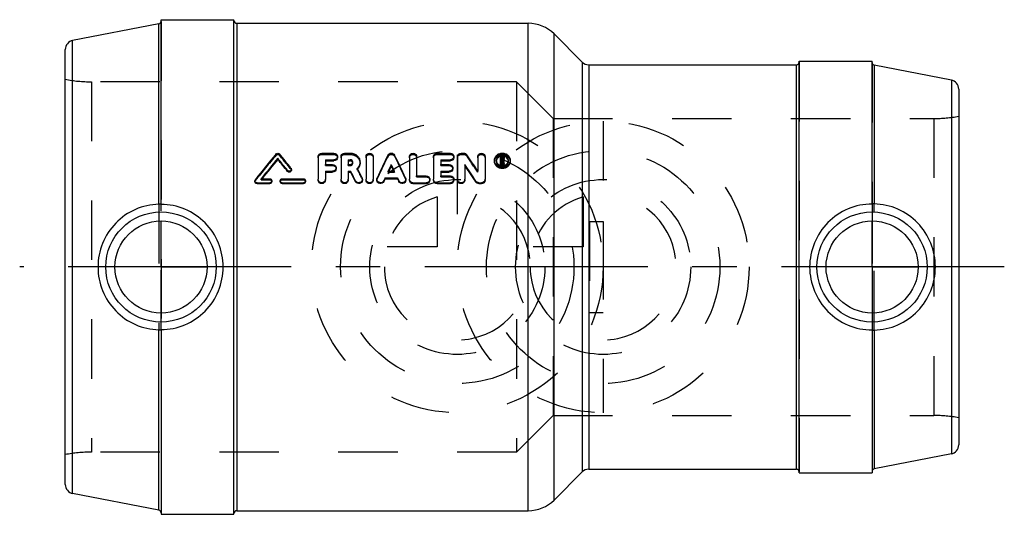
# Model space of a CAD drawing. Header units: millimetres. Extents: x 446 to 554, y 473 to 527.
import ezdxf

# ---------------------------------------------------------------- set-up
doc = ezdxf.new("R2010")
doc.units = ezdxf.units.MM
doc.header["$LTSCALE"] = 65.185185
doc.linetypes.add('CENTER', pattern=[0.6, 0.375, -0.075, 0.075, -0.075])
doc.linetypes.add('HIDDEN', pattern=[0.2, 0.1, -0.1])
for name, color, linetype in [('ACHSEN_1', 7, 'CONTINUOUS'), ('ACHSEN_S', 7, 'CONTINUOUS'), ('KOERPER', 7, 'CONTINUOUS'), ('KONST.EL_MIT_GEO', 7, 'CONTINUOUS'), ('KURVEN', 7, 'CONTINUOUS')]:
    doc.layers.add(name, color=color, linetype=linetype)

msp = doc.modelspace()

# ---------------------------------------------------------------- linework, layer by layer
at = {"layer": 'ACHSEN_1', "color": 2, "linetype": 'CENTER'}
for p, q in [((461.5, 500), (461.5, 505)), ((539.5, 500), (539.5, 505)), ((461.5, 500), (456.5, 500)), ((461.5, 500), (461.5, 495)), ((461.5, 500), (466.5, 500)), ((539.5, 500), (534.5, 500)), ((539.5, 500), (544.5, 500)), ((539.5, 500), (539.5, 495))]:
    msp.add_line(p, q, dxfattribs=at)
at = {"layer": 'ACHSEN_S', "color": 2, "linetype": 'CENTER'}
msp.add_line((554, 500), (446, 500), dxfattribs=at)
at = {"layer": 'KOERPER', "color": 7, "linetype": 'Continuous'}
for p, q in [((461.5, 506.87), (461.5, 527.15)), ((461.5, 527.15), (469.5, 527.15)), ((469.5, 472.85), (469.5, 527.15)), ((461.26, 506.89), (461.26, 526.7)), ((469.8, 526.75), (501.79, 526.75)), ((504.62, 525.58), (507.71, 522.49)), ((508.41, 522.2), (531.2, 522.2)), ((531.5, 522.6), (539.5, 522.6)), ((531.5, 477.4), (531.5, 522.6)), ((539.5, 506.91), (539.5, 522.6)), ((539.74, 522.15), (539.74, 506.93)), ((461.26, 473.3), (461.26, 493.11)), ((461.5, 493.13), (461.5, 472.85)), ((539.5, 493.09), (539.5, 477.4)), ((539.74, 493.07), (539.74, 477.85)), ((504.62, 474.42), (507.71, 477.51)), ((508.41, 477.8), (531.2, 477.8)), ((531.5, 477.4), (539.5, 477.4)), ((469.8, 473.25), (501.79, 473.25)), ((461.5, 472.85), (469.5, 472.85))]:
    msp.add_line(p, q, dxfattribs=at)
at = {"layer": 'KOERPER', "color": 8, "linetype": 'HIDDEN'}
for p, q in [((461.26, 506.89), (461.26, 493.11)), ((461.5, 493.13), (461.5, 506.87)), ((539.5, 506.91), (539.5, 493.09)), ((539.74, 493.07), (539.74, 506.93))]:
    msp.add_line(p, q, dxfattribs=at)
at = {"layer": 'KOERPER', "color": 7, "linetype": 'Continuous'}
for points, knots in [([(461.26, 506.89), (460.38, 506.87), (458.62, 506.48), (456.41, 504.93), (454.93, 502.66), (454.59, 500.88), (454.59, 500)], [0, 0, 0, 0, 0.248189, 0.498634, 0.7493, 1, 1, 1, 1]), ([(461.5, 506.88), (461.5, 506.88), (461.49, 506.88), (461.48, 506.88), (461.46, 506.88), (461.42, 506.89), (461.35, 506.89), (461.29, 506.89), (461.26, 506.89)], [0, 0, 0, 0, 0.020807, 0.073916, 0.160161, 0.277952, 0.59776, 1, 1, 1, 1]), ([(468.32, 500), (468.32, 500.89), (467.97, 502.69), (466.46, 504.97), (464.19, 506.51), (462.39, 506.87), (461.5, 506.87)], [0, 0, 0, 0, 0.250699, 0.500084, 0.749399, 1, 1, 1, 1]), ([(539.5, 506.91), (538.6, 506.91), (536.79, 506.54), (534.52, 505), (533.01, 502.71), (532.65, 500.9), (532.65, 500)], [0, 0, 0, 0, 0.250891, 0.499864, 0.748967, 1, 1, 1, 1]), ([(539.74, 506.93), (539.71, 506.93), (539.65, 506.93), (539.58, 506.93), (539.54, 506.92), (539.52, 506.92), (539.51, 506.92), (539.5, 506.92), (539.5, 506.91)], [0, 0, 0, 0, 0.405503, 0.724972, 0.841772, 0.92698, 0.979364, 1, 1, 1, 1]), ([(546.44, 500), (546.44, 500.89), (546.1, 502.67), (544.62, 504.96), (542.39, 506.51), (540.62, 506.9), (539.74, 506.93)], [0, 0, 0, 0, 0.25061, 0.501043, 0.75159, 1, 1, 1, 1]), ([(454.59, 500), (454.59, 499.12), (454.93, 497.34), (456.41, 495.07), (458.62, 493.52), (460.38, 493.13), (461.26, 493.11)], [0, 0, 0, 0, 0.250706, 0.501373, 0.751815, 1, 1, 1, 1]), ([(461.5, 493.13), (462.39, 493.13), (464.19, 493.49), (466.46, 495.03), (467.97, 497.31), (468.32, 499.11), (468.32, 500)], [0, 0, 0, 0, 0.250602, 0.499917, 0.749302, 1, 1, 1, 1]), ([(532.65, 500), (532.65, 499.1), (533.01, 497.29), (534.52, 495), (536.79, 493.46), (538.6, 493.09), (539.5, 493.09)], [0, 0, 0, 0, 0.251033, 0.500137, 0.74911, 1, 1, 1, 1]), ([(539.74, 493.07), (540.62, 493.1), (542.39, 493.49), (544.62, 495.04), (546.1, 497.33), (546.44, 499.11), (546.44, 500)], [0, 0, 0, 0, 0.248414, 0.498964, 0.749396, 1, 1, 1, 1]), ([(461.26, 493.11), (461.29, 493.11), (461.35, 493.11), (461.42, 493.11), (461.46, 493.12), (461.48, 493.12), (461.49, 493.12), (461.5, 493.12), (461.5, 493.12)], [0, 0, 0, 0, 0.40224, 0.722048, 0.839839, 0.926084, 0.979193, 1, 1, 1, 1]), ([(539.5, 493.09), (539.5, 493.08), (539.51, 493.08), (539.52, 493.08), (539.54, 493.08), (539.58, 493.07), (539.65, 493.07), (539.71, 493.07), (539.74, 493.07)], [0, 0, 0, 0, 0.020636, 0.07302, 0.158228, 0.275028, 0.594497, 1, 1, 1, 1])]:
    msp.add_open_spline(points, degree=3, knots=knots, dxfattribs=at)
at = {"layer": 'KONST.EL_MIT_GEO', "color": 8, "linetype": 'HIDDEN'}
for p, q in [((469.5, 472.95), (469.5, 527.05)), ((461.5, 526.95), (461.5, 473.06)), ((531.5, 522.5), (531.5, 477.5)), ((539.5, 522.39), (539.5, 477.59)), ((453.86, 520.33), (453.86, 479.68)), ((500.5, 520.33), (453.86, 520.33)), ((500.5, 520.33), (500.5, 479.68)), ((504.52, 516.3), (500.5, 520.33)), ((504.52, 516.3), (504.52, 483.7)), ((504.52, 516.3), (546.27, 516.3)), ((546.27, 516.3), (546.27, 483.7)), ((474.11, 512.27), (474.11, 512.41)), ((474.49, 512.27), (474.49, 512.41)), ((479.13, 512.36), (479.13, 512.5)), ((479.13, 512.36), (480.45, 512.36)), ((480.45, 512.36), (480.45, 512.5)), ((481.64, 512.36), (481.64, 512.5)), ((481.64, 512.36), (482.26, 512.36)), ((482.26, 512.36), (482.26, 512.5)), ((486.4, 512.15), (486.4, 512.28)), ((487.13, 512.15), (487.13, 512.28)), ((491.78, 512.36), (491.78, 512.5)), ((491.78, 512.36), (493.24, 512.36)), ((493.24, 512.36), (493.24, 512.5)), ((494.43, 512.36), (494.43, 512.5)), ((494.43, 512.36), (494.69, 512.36)), ((494.69, 512.36), (494.69, 512.5)), ((495.03, 512.19), (495.03, 512.33)), ((498.74, 512), (498.94, 512)), ((498.94, 512.02), (498.94, 512.14)), ((475.76, 510.74), (475.76, 510.86)), ((479.53, 511.14), (479.53, 511.26)), ((479.53, 511.14), (480.32, 511.14)), ((480.32, 511.14), (480.32, 511.26)), ((480.72, 510.77), (480.72, 510.89)), ((482.04, 511.14), (482.04, 511.26)), ((482.04, 511.14), (482.26, 511.14)), ((482.26, 511.14), (482.26, 511.26)), ((482.54, 511.39), (482.54, 511.52)), ((483.33, 511.39), (483.33, 511.52)), ((492.18, 511.14), (492.18, 511.26)), ((492.18, 511.14), (493.1, 511.14)), ((493.1, 511.14), (493.1, 511.26)), ((493.5, 510.77), (493.5, 510.89)), ((498.08, 511.59), (498.08, 511.72)), ((498.28, 511.59), (498.28, 511.72)), ((498.83, 511.64), (498.83, 511.77)), ((498.83, 511.64), (498.94, 511.64)), ((498.94, 511.64), (498.94, 511.77)), ((499.01, 511.7), (499.01, 511.83)), ((499.04, 511.54), (499.04, 511.67)), ((499.04, 511.54), (499.14, 511.17)), ((499.6, 511.59), (499.6, 511.72)), ((499.8, 511.59), (499.8, 511.72)), ((483.03, 510.71), (483.03, 510.83)), ((483.55, 509.68), (483.55, 509.79)), ((485.21, 509.67), (485.21, 509.78)), ((486.43, 510.41), (486.43, 510.53)), ((486.46, 510.49), (486.43, 510.41)), ((486.43, 510.41), (487.1, 510.41)), ((486.48, 510.53), (486.46, 510.49)), ((487.04, 510.53), (487.06, 510.49)), ((487.06, 510.49), (487.1, 510.41)), ((487.1, 510.41), (487.1, 510.53)), ((488.32, 509.67), (488.32, 509.78)), ((489.54, 509.89), (489.54, 510)), ((489.54, 509.89), (490.6, 509.89)), ((490.6, 509.89), (490.6, 510)), ((492.18, 509.89), (492.18, 510)), ((492.18, 509.89), (493.24, 509.89)), ((493.24, 509.89), (493.24, 510)), ((496.25, 510.41), (496.25, 510.53)), ((471.85, 509.5), (471.85, 509.6)), ((472.49, 509.58), (472.49, 509.69)), ((472.54, 509.65), (472.49, 509.58)), ((472.49, 509.58), (473.42, 509.58)), ((472.58, 509.69), (472.54, 509.65)), ((473.42, 509.58), (473.42, 509.69)), ((474.8, 509.58), (474.8, 509.69)), ((474.8, 509.58), (477.12, 509.58)), ((477.12, 509.58), (477.12, 509.69)), ((478.74, 509.52), (478.74, 509.63)), ((479.53, 509.52), (479.53, 509.63)), ((481.25, 509.52), (481.25, 509.63)), ((482.04, 509.52), (482.04, 509.63)), ((483.59, 509.52), (483.59, 509.63)), ((483.99, 509.52), (483.99, 509.63)), ((484.78, 509.52), (484.78, 509.63)), ((485.18, 509.63), (485.18, 509.52)), ((488.35, 509.52), (488.35, 509.63)), ((488.75, 509.52), (488.75, 509.63)), ((490.99, 509.52), (490.99, 509.63)), ((491.39, 509.52), (491.39, 509.63)), ((493.63, 509.52), (493.63, 509.63)), ((494.03, 509.52), (494.03, 509.63)), ((494.82, 509.52), (494.82, 509.63)), ((497.04, 509.52), (497.04, 509.63)), ((508.5, 505), (510, 505)), ((508.5, 505), (508.5, 495)), ((510, 505), (510, 495)), ((508.5, 495), (510, 495)), ((504.52, 483.7), (500.5, 479.68)), ((504.52, 483.7), (546.27, 483.7)), ((500.5, 479.68), (453.86, 479.68))]:
    msp.add_line(p, q, dxfattribs=at)
at = {"layer": 'KONST.EL_MIT_GEO', "color": 7, "linetype": 'Continuous'}
for p, q in [((461.26, 526.7), (451.81, 524.87)), ((469.8, 526.75), (469.8, 473.25)), ((501.79, 473.25), (501.79, 526.75)), ((504.62, 474.42), (504.62, 525.58)), ((451, 476.12), (451, 523.88)), ((451.81, 475.13), (451.81, 524.87)), ((507.71, 522.49), (507.71, 477.51)), ((508.41, 522.2), (508.41, 477.8)), ((531.2, 477.8), (531.2, 522.2)), ((548.19, 520.51), (539.74, 522.15)), ((548.19, 520.51), (548.19, 479.49)), ((549, 519.53), (549, 480.47)), ((474.3, 511.81), (474.3, 511.94)), ((478.74, 512.14), (478.74, 509.63)), ((479.13, 512.5), (480.45, 512.5)), ((480.85, 512), (480.85, 512.14)), ((481.25, 512.14), (481.25, 509.63)), ((481.64, 512.5), (482.26, 512.5)), ((483.99, 512.14), (483.99, 509.63)), ((484.78, 512.14), (484.78, 509.63)), ((488.75, 512.14), (488.75, 509.63)), ((489.54, 512.14), (489.54, 510)), ((491.39, 512.14), (491.39, 509.63)), ((491.78, 512.5), (493.24, 512.5)), ((493.63, 512), (493.63, 512.14)), ((494.03, 512.14), (494.03, 509.63)), ((494.43, 512.5), (494.69, 512.5)), ((496.25, 512.14), (496.25, 510.53)), ((497.04, 512.14), (497.04, 509.63)), ((498.74, 511.17), (498.74, 512.14)), ((498.74, 512.14), (498.94, 512.14)), ((498.83, 512.02), (498.83, 511.77)), ((498.83, 512.02), (498.94, 512.02)), ((498.94, 511.88), (498.94, 512.02)), ((499.01, 511.95), (499.01, 511.83)), ((499.14, 511.7), (499.14, 511.95)), ((479.53, 511.78), (479.53, 511.26)), ((479.53, 511.78), (480.45, 511.78)), ((479.53, 511.65), (480.45, 511.65)), ((479.53, 511.26), (480.32, 511.26)), ((480.45, 511.65), (480.45, 511.78)), ((482.04, 511.78), (482.04, 511.26)), ((482.04, 511.78), (482.26, 511.78)), ((482.04, 511.65), (482.26, 511.65)), ((482.04, 511.26), (482.26, 511.26)), ((482.26, 511.65), (482.26, 511.78)), ((486.76, 511.11), (486.76, 511.24)), ((492.18, 511.78), (492.18, 511.26)), ((492.18, 511.78), (493.24, 511.78)), ((492.18, 511.65), (493.24, 511.65)), ((492.18, 511.26), (493.1, 511.26)), ((493.24, 511.65), (493.24, 511.78)), ((494.82, 511.26), (494.82, 509.63)), ((498.74, 511.29), (498.87, 511.29)), ((498.74, 511.17), (498.87, 511.17)), ((498.83, 511.88), (498.94, 511.88)), ((498.83, 511.77), (498.94, 511.77)), ((498.87, 511.17), (498.87, 511.65)), ((498.87, 511.65), (498.91, 511.65)), ((498.87, 511.52), (498.91, 511.52)), ((498.91, 511.52), (498.91, 511.65)), ((498.91, 511.65), (498.95, 511.49)), ((498.91, 511.52), (498.92, 511.48)), ((498.92, 511.48), (498.95, 511.36)), ((498.95, 511.49), (499, 511.29)), ((498.95, 511.36), (498.96, 511.32)), ((498.96, 511.32), (499, 511.17)), ((499, 511.17), (499, 511.29)), ((499, 511.29), (499.14, 511.29)), ((499, 511.17), (499.14, 511.17)), ((499.04, 511.67), (499.05, 511.63)), ((499.05, 511.63), (499.09, 511.46)), ((499.09, 511.46), (499.14, 511.29)), ((499.14, 511.17), (499.14, 511.29)), ((475.39, 510.49), (475.39, 510.6)), ((475.8, 510.61), (475.8, 510.73)), ((479.53, 510.53), (479.53, 509.63)), ((479.53, 510.53), (480.32, 510.53)), ((479.53, 510.41), (480.32, 510.41)), ((480.32, 510.41), (480.32, 510.53)), ((482.04, 510.53), (482.04, 509.63)), ((482.04, 510.53), (482.31, 510.53)), ((482.04, 510.41), (482.31, 510.41)), ((482.31, 510.41), (482.31, 510.53)), ((486.08, 509.78), (485.93, 509.48)), ((486.08, 509.67), (486.08, 509.78)), ((486.08, 509.78), (487.45, 509.78)), ((486.43, 510.53), (487.1, 510.53)), ((487.45, 509.67), (487.45, 509.78)), ((487.45, 509.78), (487.59, 509.48)), ((489.54, 510), (490.6, 510)), ((492.18, 510.53), (492.18, 510)), ((492.18, 510.53), (493.1, 510.53)), ((492.18, 510.41), (493.1, 510.41)), ((492.18, 510), (493.24, 510)), ((493.1, 510.41), (493.1, 510.53)), ((471.8, 509.47), (471.8, 509.37)), ((472.03, 509.15), (472.03, 509.25)), ((472.03, 509.25), (473.42, 509.25)), ((472.03, 509.15), (473.42, 509.15)), ((472.49, 509.69), (473.42, 509.69)), ((473.42, 509.15), (473.42, 509.25)), ((473.65, 509.37), (473.65, 509.47)), ((474.57, 509.47), (474.57, 509.36)), ((474.8, 509.69), (477.12, 509.69)), ((474.8, 509.15), (474.8, 509.25)), ((474.8, 509.25), (477.12, 509.25)), ((474.8, 509.15), (477.12, 509.15)), ((477.12, 509.15), (477.12, 509.25)), ((477.35, 509.37), (477.35, 509.47)), ((482.83, 509.36), (482.83, 509.47)), ((486.08, 509.67), (485.93, 509.37)), ((485.93, 509.37), (485.93, 509.48)), ((486.08, 509.67), (487.45, 509.67)), ((487.45, 509.67), (487.59, 509.37)), ((487.59, 509.37), (487.59, 509.48)), ((489.14, 509.15), (489.14, 509.25)), ((489.14, 509.25), (490.6, 509.25)), ((489.14, 509.15), (490.6, 509.15)), ((490.6, 509.15), (490.6, 509.25)), ((491.78, 509.15), (491.78, 509.25)), ((491.78, 509.25), (493.24, 509.25)), ((491.78, 509.15), (493.24, 509.15)), ((493.24, 509.15), (493.24, 509.25)), ((496.05, 509.32), (496.05, 509.43)), ((496.38, 509.15), (496.38, 509.25)), ((496.38, 509.25), (496.65, 509.25)), ((496.38, 509.15), (496.65, 509.15)), ((496.65, 509.15), (496.65, 509.25)), ((548.19, 479.49), (539.74, 477.85)), ((461.26, 473.3), (451.81, 475.13))]:
    msp.add_line(p, q, dxfattribs=at)
for centre, radius in [((461.5, 500), 6.05), ((539.5, 500), 6.05), ((461.5, 500), 5.05), ((539.5, 500), 5.05)]:
    msp.add_circle(centre, radius, dxfattribs=at)
for centre, radius, start, end in [((469.8, 527.05), 0.3, 180, 270), ((461.2, 527), 0.3, 281, 360), ((501.79, 522.75), 4, 45, 90), ((452, 523.88), 1, 101, 180), ((508.41, 523.2), 1, 225, 270), ((531.2, 522.5), 0.3, 270, 360), ((539.8, 522.45), 0.3, 180, 259), ((548, 519.53), 1, 360, 79), ((606.31, 403.39), 171.35, 140.4871, 141.6951), ((608.14, 402.38), 172.96, 140.6974, 141.6541), ((342.27, 403.85), 170.63, 38.7271, 39.3047), ((344.85, 405.49), 168.05, 38.8337, 39.5164), ((653.54, 431.28), 185.74, 154.143, 154.9988), ((319.98, 431.28), 185.74, 25.0012, 25.857), ((357.38, 417.51), 167.15, 33.8139, 34.5604), ((498.94, 511.47), 0.711, 106.0217, 111.4374), ((498.95, 511.94), 0.19, 39.9324, 47.4997), ((606.13, 402.69), 171.13, 140.3835, 141.2978), ((344.04, 403.97), 169.11, 39.0394, 39.6182), ((657.41, 429.86), 189.06, 154.5063, 154.7447), ((653.9, 430.52), 185.55, 154.257, 154.4577), ((316.11, 429.86), 189.06, 25.2553, 25.4937), ((319.63, 430.52), 185.55, 25.5423, 25.743), ((350.3, 413.36), 174.56, 33.3898, 34.1128), ((352.52, 413.66), 172.49, 33.6841, 34.4101), ((498.94, 511.81), 0.7, 247.8058, 258.9111), ((498.94, 511.82), 0.715, 258.909, 280.9686), ((498.95, 511.84), 0.197, 299.6396, 306.1686), ((498.94, 511.81), 0.7, 280.9672, 292.0974), ((311.74, 425.25), 190.69, 26.2075, 26.5622), ((314.77, 425.71), 187.73, 26.4616, 26.8186), ((314.74, 426.31), 188.33, 26.3117, 26.6674), ((482.33, 511.45), 1.02, 316.6983, 318.3944), ((548, 480.47), 1, 281, 0), ((508.41, 476.8), 1, 90, 135), ((531.2, 477.5), 0.3, 0, 90), ((539.8, 477.55), 0.3, 101, 180), ((452, 476.12), 1, 180, 259), ((501.79, 477.25), 4, 270, 315), ((461.2, 473), 0.3, 0, 79), ((469.8, 472.95), 0.3, 90, 180)]:
    msp.add_arc(centre, radius, start, end, dxfattribs=at)
at = {"layer": 'KONST.EL_MIT_GEO', "color": 8, "linetype": 'HIDDEN'}
for centre, radius, start, end in [((453.86, 535.33), 15, 259.0119, 270), ((546.27, 531.3), 15, 270, 280.4753), ((604.51, 403.53), 169.79, 140.1732, 141.3839), ((346.59, 405.59), 166.55, 39.1462, 39.8305), ((650.52, 431.72), 182.77, 153.8913, 154.7532), ((323.01, 431.72), 182.77, 25.2468, 26.1087), ((359.47, 417.77), 165.2, 34.1099, 34.8596), ((498.83, 511.59), 0.554, 173.4191, 180.0407), ((498.94, 511.73), 0.208, 299.4746, 305.7588), ((499.05, 511.59), 0.552, 359.9623, 6.5837), ((482.29, 511.49), 1.07, 313.5976, 316.6852), ((317.71, 426.75), 185.42, 26.5664, 26.9246), ((546.27, 468.7), 15, 79.5247, 90), ((453.86, 464.68), 15, 90, 100.9881)]:
    msp.add_arc(centre, radius, start, end, dxfattribs=at)
at = {"layer": 'KONST.EL_MIT_GEO', "color": 7, "linetype": 'Continuous'}
for points, knots in [([(474.11, 512.41), (474.16, 512.47), (474.3, 512.53), (474.45, 512.47), (474.49, 512.41)], [0, 0, 0, 0, 0.500052, 1, 1, 1, 1]), ([(478.74, 512.14), (478.74, 512.19), (478.76, 512.28), (478.88, 512.44), (479.03, 512.5), (479.13, 512.5)], [0, 0, 0, 0, 0.239246, 0.485747, 1, 1, 1, 1]), ([(480.45, 512.5), (480.55, 512.5), (480.71, 512.44), (480.83, 512.28), (480.85, 512.19), (480.85, 512.14)], [0, 0, 0, 0, 0.514289, 0.76082, 1, 1, 1, 1]), ([(480.85, 512.14), (480.85, 512.09), (480.83, 512), (480.71, 511.83), (480.55, 511.78), (480.45, 511.78)], [0, 0, 0, 0, 0.23915, 0.486293, 1, 1, 1, 1]), ([(480.85, 512), (480.85, 511.91), (480.76, 511.71), (480.55, 511.65), (480.45, 511.65)], [0, 0, 0, 0, 0.482191, 1, 1, 1, 1]), ([(481.25, 512.14), (481.25, 512.19), (481.27, 512.28), (481.39, 512.44), (481.54, 512.5), (481.64, 512.5)], [0, 0, 0, 0, 0.239246, 0.485747, 1, 1, 1, 1]), ([(482.26, 512.5), (482.4, 512.5), (482.68, 512.45), (483.04, 512.23), (483.28, 511.91), (483.33, 511.65), (483.33, 511.52)], [0, 0, 0, 0, 0.26231, 0.51693, 0.761406, 1, 1, 1, 1]), ([(483.99, 512.14), (483.99, 512.19), (484.01, 512.28), (484.13, 512.44), (484.38, 512.54), (484.64, 512.44), (484.76, 512.28), (484.78, 512.19), (484.78, 512.14)], [0, 0, 0, 0, 0.119633, 0.242883, 0.50001, 0.757132, 0.880374, 1, 1, 1, 1]), ([(486.4, 512.28), (486.43, 512.35), (486.54, 512.46), (486.76, 512.52), (486.99, 512.46), (487.09, 512.35), (487.13, 512.28)], [0, 0, 0, 0, 0.24303, 0.500007, 0.756979, 1, 1, 1, 1]), ([(488.75, 512.14), (488.75, 512.19), (488.77, 512.28), (488.89, 512.44), (489.14, 512.54), (489.4, 512.44), (489.52, 512.28), (489.54, 512.19), (489.54, 512.14)], [0, 0, 0, 0, 0.119633, 0.242883, 0.50001, 0.757132, 0.880374, 1, 1, 1, 1]), ([(491.39, 512.14), (491.39, 512.19), (491.41, 512.28), (491.53, 512.44), (491.68, 512.5), (491.78, 512.5)], [0, 0, 0, 0, 0.239246, 0.485747, 1, 1, 1, 1]), ([(493.24, 512.5), (493.34, 512.5), (493.49, 512.44), (493.61, 512.28), (493.63, 512.19), (493.63, 512.14)], [0, 0, 0, 0, 0.514289, 0.76082, 1, 1, 1, 1]), ([(493.63, 512.14), (493.63, 512.09), (493.61, 512), (493.49, 511.83), (493.34, 511.78), (493.24, 511.78)], [0, 0, 0, 0, 0.23915, 0.486293, 1, 1, 1, 1]), ([(493.63, 512), (493.63, 511.91), (493.54, 511.71), (493.34, 511.65), (493.24, 511.65)], [0, 0, 0, 0, 0.482191, 1, 1, 1, 1]), ([(494.03, 512.14), (494.03, 512.19), (494.05, 512.28), (494.17, 512.44), (494.33, 512.5), (494.43, 512.5)], [0, 0, 0, 0, 0.239246, 0.485747, 1, 1, 1, 1]), ([(494.69, 512.5), (494.76, 512.5), (494.89, 512.47), (494.99, 512.38), (495.03, 512.33)], [0, 0, 0, 0, 0.511526, 1, 1, 1, 1]), ([(496.25, 512.14), (496.25, 512.19), (496.27, 512.28), (496.39, 512.44), (496.65, 512.54), (496.9, 512.44), (497.02, 512.28), (497.04, 512.19), (497.04, 512.14)], [0, 0, 0, 0, 0.119633, 0.242883, 0.50001, 0.757132, 0.880374, 1, 1, 1, 1]), ([(498.08, 511.72), (498.08, 511.82), (498.13, 512.03), (498.32, 512.29), (498.61, 512.46), (498.94, 512.52), (499.28, 512.46), (499.56, 512.29), (499.75, 512.03), (499.8, 511.82), (499.8, 511.72)], [0, 0, 0, 0, 0.119089, 0.241297, 0.368704, 0.500001, 0.631299, 0.758706, 0.880912, 1, 1, 1, 1]), ([(499.6, 511.72), (499.6, 511.79), (499.57, 511.95), (499.37, 512.22), (498.94, 512.38), (498.51, 512.22), (498.32, 511.95), (498.28, 511.79), (498.28, 511.72)], [0, 0, 0, 0, 0.12014, 0.243498, 0.499998, 0.756504, 0.87986, 1, 1, 1, 1]), ([(498.68, 512.13), (498.65, 512.12), (498.53, 512.06), (498.43, 511.97), (498.37, 511.89)], [0, 0, 0, 0, 0.257971, 1, 1, 1, 1]), ([(499.01, 511.95), (499.01, 511.97), (498.99, 512.01), (498.95, 512.02), (498.94, 512.02)], [0, 0, 0, 0, 0.481316, 1, 1, 1, 1]), ([(499.51, 511.89), (499.47, 511.95), (499.36, 512.06), (499.22, 512.13), (499.14, 512.15)], [0, 0, 0, 0, 0.492203, 1, 1, 1, 1]), ([(480.32, 511.26), (480.42, 511.26), (480.58, 511.2), (480.7, 511.04), (480.72, 510.94), (480.72, 510.89)], [0, 0, 0, 0, 0.510271, 0.75802, 1, 1, 1, 1]), ([(480.72, 510.89), (480.72, 510.85), (480.7, 510.75), (480.58, 510.59), (480.42, 510.53), (480.32, 510.53)], [0, 0, 0, 0, 0.241956, 0.490246, 1, 1, 1, 1]), ([(482.54, 511.52), (482.54, 511.59), (482.47, 511.73), (482.33, 511.78), (482.26, 511.78)], [0, 0, 0, 0, 0.482448, 1, 1, 1, 1]), ([(482.43, 511.59), (482.4, 511.62), (482.34, 511.64), (482.27, 511.65), (482.26, 511.65)], [0, 0, 0, 0, 0.740985, 1, 1, 1, 1]), ([(482.26, 511.26), (482.33, 511.26), (482.47, 511.31), (482.54, 511.45), (482.54, 511.52)], [0, 0, 0, 0, 0.517081, 1, 1, 1, 1]), ([(482.53, 511.46), (482.52, 511.5), (482.49, 511.55), (482.44, 511.58), (482.43, 511.59)], [0, 0, 0, 0, 0.743268, 1, 1, 1, 1]), ([(483.33, 511.52), (483.33, 511.39), (483.28, 511.14), (483.13, 510.92), (483.03, 510.83)], [0, 0, 0, 0, 0.492449, 1, 1, 1, 1]), ([(483.33, 511.39), (483.33, 511.28), (483.29, 511.05), (483.17, 510.86), (483.09, 510.77)], [0, 0, 0, 0, 0.494176, 1, 1, 1, 1]), ([(493.1, 511.26), (493.21, 511.26), (493.36, 511.2), (493.48, 511.04), (493.5, 510.94), (493.5, 510.89)], [0, 0, 0, 0, 0.510271, 0.75802, 1, 1, 1, 1]), ([(493.5, 510.89), (493.5, 510.85), (493.48, 510.75), (493.36, 510.59), (493.21, 510.53), (493.1, 510.53)], [0, 0, 0, 0, 0.241956, 0.490246, 1, 1, 1, 1]), ([(499.8, 511.72), (499.8, 511.61), (499.75, 511.4), (499.5, 511.05), (498.94, 510.84), (498.38, 511.05), (498.13, 511.4), (498.08, 511.61), (498.08, 511.72)], [0, 0, 0, 0, 0.120097, 0.244025, 0.500001, 0.755977, 0.879904, 1, 1, 1, 1]), ([(499.8, 511.59), (499.8, 511.48), (499.75, 511.27), (499.49, 510.93), (498.94, 510.72), (498.39, 510.93), (498.13, 511.28), (498.08, 511.48), (498.08, 511.59)], [0, 0, 0, 0, 0.120216, 0.24446, 0.500174, 0.755863, 0.8801, 1, 1, 1, 1]), ([(498.37, 511.89), (498.36, 511.87), (498.32, 511.8), (498.29, 511.71), (498.28, 511.65)], [0, 0, 0, 0, 0.255748, 1, 1, 1, 1]), ([(498.28, 511.72), (498.28, 511.6), (498.36, 511.36), (498.56, 511.21), (498.67, 511.16)], [0, 0, 0, 0, 0.486837, 1, 1, 1, 1]), ([(498.94, 511.77), (498.95, 511.77), (498.99, 511.78), (499.01, 511.81), (499.01, 511.83)], [0, 0, 0, 0, 0.518247, 1, 1, 1, 1]), ([(499.14, 511.83), (499.14, 511.8), (499.12, 511.75), (499.09, 511.7), (499.06, 511.69)], [0, 0, 0, 0, 0.490448, 1, 1, 1, 1]), ([(499.14, 511.7), (499.14, 511.66), (499.12, 511.6), (499.07, 511.57), (499.06, 511.56)], [0, 0, 0, 0, 0.74257, 1, 1, 1, 1]), ([(499.21, 511.16), (499.32, 511.21), (499.52, 511.36), (499.6, 511.6), (499.6, 511.72)], [0, 0, 0, 0, 0.513193, 1, 1, 1, 1]), ([(499.6, 511.65), (499.59, 511.71), (499.56, 511.8), (499.52, 511.87), (499.51, 511.89)], [0, 0, 0, 0, 0.744066, 1, 1, 1, 1]), ([(475.8, 510.73), (475.8, 510.69), (475.77, 510.59), (475.65, 510.51), (475.5, 510.51), (475.41, 510.57), (475.39, 510.6)], [0, 0, 0, 0, 0.239484, 0.490594, 0.748543, 1, 1, 1, 1]), ([(475.8, 510.61), (475.8, 510.57), (475.77, 510.48), (475.65, 510.4), (475.5, 510.4), (475.41, 510.45), (475.39, 510.49)], [0, 0, 0, 0, 0.240677, 0.491696, 0.748955, 1, 1, 1, 1]), ([(480.72, 510.77), (480.72, 510.68), (480.63, 510.48), (480.42, 510.41), (480.32, 510.41)], [0, 0, 0, 0, 0.485072, 1, 1, 1, 1]), ([(490.6, 510), (490.7, 510), (490.85, 509.94), (490.97, 509.77), (490.99, 509.68), (490.99, 509.63)], [0, 0, 0, 0, 0.506747, 0.755561, 1, 1, 1, 1]), ([(493.5, 510.77), (493.5, 510.68), (493.41, 510.48), (493.2, 510.41), (493.1, 510.41)], [0, 0, 0, 0, 0.485072, 1, 1, 1, 1]), ([(493.24, 510), (493.34, 510), (493.5, 509.94), (493.61, 509.77), (493.63, 509.68), (493.63, 509.63)], [0, 0, 0, 0, 0.506747, 0.755561, 1, 1, 1, 1]), ([(472.03, 509.25), (471.97, 509.25), (471.85, 509.3), (471.8, 509.41), (471.8, 509.47)], [0, 0, 0, 0, 0.511195, 1, 1, 1, 1]), ([(472.03, 509.15), (471.97, 509.15), (471.85, 509.19), (471.8, 509.31), (471.8, 509.37)], [0, 0, 0, 0, 0.512294, 1, 1, 1, 1]), ([(473.42, 509.69), (473.48, 509.69), (473.6, 509.65), (473.65, 509.53), (473.65, 509.47)], [0, 0, 0, 0, 0.511496, 1, 1, 1, 1]), ([(473.65, 509.47), (473.65, 509.42), (473.6, 509.3), (473.48, 509.25), (473.42, 509.25)], [0, 0, 0, 0, 0.488792, 1, 1, 1, 1]), ([(473.65, 509.37), (473.65, 509.31), (473.6, 509.19), (473.48, 509.15), (473.42, 509.15)], [0, 0, 0, 0, 0.488667, 1, 1, 1, 1]), ([(474.57, 509.47), (474.57, 509.53), (474.63, 509.65), (474.75, 509.69), (474.8, 509.69)], [0, 0, 0, 0, 0.488505, 1, 1, 1, 1]), ([(474.8, 509.25), (474.75, 509.25), (474.63, 509.3), (474.57, 509.41), (474.57, 509.47)], [0, 0, 0, 0, 0.511201, 1, 1, 1, 1]), ([(474.8, 509.15), (474.75, 509.15), (474.63, 509.19), (474.57, 509.31), (474.57, 509.36)], [0, 0, 0, 0, 0.511272, 1, 1, 1, 1]), ([(477.12, 509.69), (477.17, 509.69), (477.29, 509.65), (477.35, 509.53), (477.35, 509.47)], [0, 0, 0, 0, 0.511496, 1, 1, 1, 1]), ([(477.35, 509.47), (477.35, 509.42), (477.3, 509.3), (477.17, 509.25), (477.12, 509.25)], [0, 0, 0, 0, 0.488792, 1, 1, 1, 1]), ([(477.35, 509.37), (477.35, 509.31), (477.29, 509.19), (477.17, 509.15), (477.12, 509.15)], [0, 0, 0, 0, 0.488667, 1, 1, 1, 1]), ([(479.53, 509.63), (479.53, 509.53), (479.44, 509.33), (479.13, 509.21), (478.83, 509.33), (478.74, 509.53), (478.74, 509.63)], [0, 0, 0, 0, 0.244295, 0.500009, 0.755718, 1, 1, 1, 1]), ([(479.53, 509.52), (479.53, 509.47), (479.51, 509.37), (479.39, 509.21), (479.13, 509.11), (478.88, 509.21), (478.76, 509.37), (478.74, 509.47), (478.74, 509.52)], [0, 0, 0, 0, 0.121956, 0.246823, 0.49999, 0.753158, 0.878273, 1, 1, 1, 1]), ([(482.04, 509.63), (482.04, 509.53), (481.95, 509.33), (481.64, 509.21), (481.34, 509.33), (481.25, 509.53), (481.25, 509.63)], [0, 0, 0, 0, 0.244295, 0.500009, 0.755718, 1, 1, 1, 1]), ([(482.04, 509.52), (482.04, 509.47), (482.02, 509.37), (481.9, 509.21), (481.64, 509.11), (481.39, 509.21), (481.27, 509.37), (481.25, 509.47), (481.25, 509.52)], [0, 0, 0, 0, 0.121956, 0.246823, 0.49999, 0.753158, 0.878273, 1, 1, 1, 1]), ([(483.59, 509.63), (483.59, 509.54), (483.53, 509.37), (483.29, 509.23), (483.01, 509.26), (482.87, 509.39), (482.83, 509.47)], [0, 0, 0, 0, 0.242322, 0.494686, 0.751193, 1, 1, 1, 1]), ([(483.59, 509.52), (483.59, 509.44), (483.52, 509.26), (483.28, 509.13), (483.01, 509.16), (482.87, 509.29), (482.83, 509.36)], [0, 0, 0, 0, 0.242167, 0.494498, 0.751104, 1, 1, 1, 1]), ([(484.78, 509.63), (484.78, 509.53), (484.69, 509.33), (484.38, 509.21), (484.08, 509.33), (483.99, 509.53), (483.99, 509.63)], [0, 0, 0, 0, 0.244295, 0.500009, 0.755718, 1, 1, 1, 1]), ([(484.78, 509.52), (484.78, 509.47), (484.76, 509.37), (484.64, 509.21), (484.38, 509.11), (484.13, 509.21), (484.01, 509.37), (483.99, 509.47), (483.99, 509.52)], [0, 0, 0, 0, 0.121956, 0.246823, 0.49999, 0.753158, 0.878273, 1, 1, 1, 1]), ([(485.93, 509.48), (485.9, 509.4), (485.76, 509.26), (485.48, 509.23), (485.24, 509.37), (485.17, 509.54), (485.18, 509.63)], [0, 0, 0, 0, 0.248567, 0.505091, 0.757613, 1, 1, 1, 1]), ([(485.93, 509.37), (485.9, 509.29), (485.76, 509.16), (485.48, 509.13), (485.28, 509.24), (485.19, 509.39), (485.18, 509.48), (485.18, 509.52)], [0, 0, 0, 0, 0.247564, 0.503176, 0.754744, 0.877782, 1, 1, 1, 1]), ([(488.35, 509.63), (488.35, 509.54), (488.28, 509.37), (488.04, 509.23), (487.76, 509.26), (487.63, 509.4), (487.59, 509.48)], [0, 0, 0, 0, 0.242408, 0.494937, 0.751449, 1, 1, 1, 1]), ([(488.35, 509.52), (488.35, 509.44), (488.28, 509.26), (488.04, 509.13), (487.76, 509.16), (487.63, 509.29), (487.59, 509.37)], [0, 0, 0, 0, 0.242227, 0.494739, 0.75136, 1, 1, 1, 1]), ([(489.14, 509.25), (489.04, 509.25), (488.84, 509.33), (488.75, 509.53), (488.75, 509.63)], [0, 0, 0, 0, 0.511441, 1, 1, 1, 1]), ([(489.14, 509.15), (489.04, 509.15), (488.84, 509.22), (488.75, 509.42), (488.75, 509.52)], [0, 0, 0, 0, 0.51154, 1, 1, 1, 1]), ([(490.99, 509.63), (490.99, 509.53), (490.9, 509.33), (490.7, 509.25), (490.6, 509.25)], [0, 0, 0, 0, 0.488545, 1, 1, 1, 1]), ([(490.99, 509.52), (490.99, 509.42), (490.9, 509.22), (490.7, 509.15), (490.6, 509.15)], [0, 0, 0, 0, 0.488168, 1, 1, 1, 1]), ([(491.78, 509.25), (491.68, 509.25), (491.48, 509.33), (491.39, 509.53), (491.39, 509.63)], [0, 0, 0, 0, 0.511441, 1, 1, 1, 1]), ([(491.78, 509.15), (491.68, 509.15), (491.48, 509.22), (491.39, 509.42), (491.39, 509.52)], [0, 0, 0, 0, 0.51154, 1, 1, 1, 1]), ([(493.63, 509.63), (493.63, 509.53), (493.54, 509.33), (493.34, 509.25), (493.24, 509.25)], [0, 0, 0, 0, 0.488545, 1, 1, 1, 1]), ([(493.63, 509.52), (493.63, 509.42), (493.54, 509.22), (493.34, 509.15), (493.24, 509.15)], [0, 0, 0, 0, 0.488168, 1, 1, 1, 1]), ([(494.82, 509.63), (494.82, 509.53), (494.73, 509.33), (494.43, 509.21), (494.12, 509.33), (494.03, 509.53), (494.03, 509.63)], [0, 0, 0, 0, 0.244295, 0.500009, 0.755718, 1, 1, 1, 1]), ([(494.82, 509.52), (494.82, 509.47), (494.8, 509.37), (494.68, 509.21), (494.43, 509.11), (494.17, 509.21), (494.05, 509.37), (494.03, 509.47), (494.03, 509.52)], [0, 0, 0, 0, 0.121956, 0.246823, 0.49999, 0.753158, 0.878273, 1, 1, 1, 1]), ([(496.38, 509.25), (496.32, 509.25), (496.18, 509.28), (496.08, 509.37), (496.05, 509.43)], [0, 0, 0, 0, 0.506392, 1, 1, 1, 1]), ([(496.38, 509.15), (496.32, 509.15), (496.18, 509.18), (496.08, 509.27), (496.05, 509.32)], [0, 0, 0, 0, 0.504983, 1, 1, 1, 1]), ([(497.04, 509.63), (497.04, 509.53), (496.95, 509.33), (496.75, 509.25), (496.65, 509.25)], [0, 0, 0, 0, 0.488567, 1, 1, 1, 1]), ([(497.04, 509.52), (497.04, 509.42), (496.95, 509.22), (496.75, 509.15), (496.65, 509.15)], [0, 0, 0, 0, 0.48813, 1, 1, 1, 1])]:
    msp.add_open_spline(points, degree=3, knots=knots, dxfattribs=at)
at = {"layer": 'KONST.EL_MIT_GEO', "color": 8, "linetype": 'HIDDEN'}
for points, knots in [([(474.11, 512.27), (474.16, 512.33), (474.3, 512.39), (474.45, 512.33), (474.49, 512.27)], [0, 0, 0, 0, 0.500687, 1, 1, 1, 1]), ([(478.74, 512), (478.74, 512.05), (478.76, 512.15), (478.88, 512.3), (479.03, 512.36), (479.13, 512.36)], [0, 0, 0, 0, 0.240134, 0.487534, 1, 1, 1, 1]), ([(480.45, 512.36), (480.55, 512.36), (480.71, 512.3), (480.83, 512.15), (480.85, 512.05), (480.85, 512)], [0, 0, 0, 0, 0.512516, 0.759495, 1, 1, 1, 1]), ([(481.25, 512), (481.25, 512.05), (481.27, 512.15), (481.39, 512.3), (481.54, 512.36), (481.64, 512.36)], [0, 0, 0, 0, 0.240134, 0.487534, 1, 1, 1, 1]), ([(482.26, 512.36), (482.4, 512.36), (482.67, 512.31), (483.03, 512.1), (483.27, 511.78), (483.33, 511.52), (483.33, 511.39)], [0, 0, 0, 0, 0.262366, 0.515667, 0.761563, 1, 1, 1, 1]), ([(483.99, 512), (483.99, 512.05), (484.01, 512.15), (484.13, 512.3), (484.38, 512.4), (484.64, 512.3), (484.76, 512.15), (484.78, 512.05), (484.78, 512)], [0, 0, 0, 0, 0.120011, 0.243904, 0.500021, 0.756128, 0.880256, 1, 1, 1, 1]), ([(486.4, 512.15), (486.43, 512.21), (486.54, 512.32), (486.76, 512.38), (486.98, 512.32), (487.09, 512.21), (487.13, 512.15)], [0, 0, 0, 0, 0.24682, 0.498178, 0.750579, 1, 1, 1, 1]), ([(488.75, 512), (488.75, 512.05), (488.77, 512.15), (488.89, 512.3), (489.14, 512.4), (489.4, 512.3), (489.52, 512.15), (489.54, 512.05), (489.54, 512)], [0, 0, 0, 0, 0.120011, 0.243904, 0.500021, 0.756128, 0.880256, 1, 1, 1, 1]), ([(491.39, 512), (491.39, 512.05), (491.41, 512.15), (491.53, 512.3), (491.68, 512.36), (491.78, 512.36)], [0, 0, 0, 0, 0.240134, 0.487534, 1, 1, 1, 1]), ([(493.24, 512.36), (493.34, 512.36), (493.49, 512.3), (493.61, 512.15), (493.63, 512.05), (493.63, 512)], [0, 0, 0, 0, 0.512516, 0.759495, 1, 1, 1, 1]), ([(494.03, 512), (494.03, 512.05), (494.05, 512.15), (494.17, 512.3), (494.33, 512.36), (494.43, 512.36)], [0, 0, 0, 0, 0.240134, 0.487534, 1, 1, 1, 1]), ([(494.69, 512.36), (494.76, 512.36), (494.89, 512.33), (494.99, 512.24), (495.03, 512.19)], [0, 0, 0, 0, 0.509366, 1, 1, 1, 1]), ([(496.25, 512), (496.25, 512.05), (496.27, 512.15), (496.39, 512.3), (496.65, 512.4), (496.9, 512.3), (497.02, 512.15), (497.04, 512.05), (497.04, 512)], [0, 0, 0, 0, 0.120011, 0.243904, 0.500021, 0.756128, 0.880256, 1, 1, 1, 1]), ([(498.08, 511.59), (498.08, 511.69), (498.13, 511.9), (498.32, 512.15), (498.61, 512.32), (498.94, 512.38), (499.27, 512.32), (499.56, 512.15), (499.75, 511.9), (499.8, 511.69), (499.8, 511.59)], [0, 0, 0, 0, 0.119374, 0.242228, 0.369581, 0.500184, 0.630787, 0.758121, 0.88097, 1, 1, 1, 1]), ([(498.94, 512), (498.99, 512), (499.09, 511.97), (499.14, 511.87), (499.14, 511.82)], [0, 0, 0, 0, 0.517717, 1, 1, 1, 1]), ([(480.32, 511.14), (480.42, 511.14), (480.63, 511.07), (480.72, 510.87), (480.72, 510.77)], [0, 0, 0, 0, 0.515283, 1, 1, 1, 1]), ([(482.26, 511.14), (482.33, 511.14), (482.47, 511.19), (482.54, 511.33), (482.54, 511.39)], [0, 0, 0, 0, 0.516785, 1, 1, 1, 1]), ([(493.1, 511.14), (493.2, 511.14), (493.41, 511.07), (493.5, 510.87), (493.5, 510.77)], [0, 0, 0, 0, 0.515283, 1, 1, 1, 1]), ([(498.28, 511.59), (498.28, 511.51), (498.32, 511.35), (498.51, 511.08), (498.94, 510.92), (499.37, 511.08), (499.56, 511.35), (499.6, 511.51), (499.6, 511.59)], [0, 0, 0, 0, 0.119649, 0.243969, 0.499762, 0.75547, 0.879817, 1, 1, 1, 1]), ([(498.94, 511.64), (498.95, 511.64), (498.99, 511.65), (499.01, 511.68), (499.01, 511.7)], [0, 0, 0, 0, 0.518714, 1, 1, 1, 1]), ([(475.76, 510.74), (475.76, 510.73), (475.79, 510.69), (475.8, 510.65), (475.8, 510.61)], [0, 0, 0, 0, 0.263105, 1, 1, 1, 1]), ([(490.6, 509.89), (490.7, 509.89), (490.9, 509.82), (490.99, 509.62), (490.99, 509.52)], [0, 0, 0, 0, 0.512274, 1, 1, 1, 1]), ([(493.24, 509.89), (493.34, 509.89), (493.54, 509.82), (493.63, 509.62), (493.63, 509.52)], [0, 0, 0, 0, 0.512274, 1, 1, 1, 1]), ([(471.8, 509.37), (471.8, 509.4), (471.81, 509.45), (471.84, 509.49), (471.85, 509.5)], [0, 0, 0, 0, 0.742081, 1, 1, 1, 1]), ([(473.42, 509.58), (473.48, 509.58), (473.6, 509.54), (473.65, 509.42), (473.65, 509.37)], [0, 0, 0, 0, 0.511558, 1, 1, 1, 1]), ([(474.57, 509.36), (474.57, 509.42), (474.63, 509.54), (474.75, 509.58), (474.8, 509.58)], [0, 0, 0, 0, 0.488385, 1, 1, 1, 1]), ([(477.12, 509.58), (477.17, 509.58), (477.29, 509.54), (477.35, 509.42), (477.35, 509.37)], [0, 0, 0, 0, 0.511558, 1, 1, 1, 1]), ([(483.55, 509.68), (483.56, 509.66), (483.58, 509.62), (483.59, 509.56), (483.59, 509.52)], [0, 0, 0, 0, 0.257178, 1, 1, 1, 1]), ([(488.32, 509.67), (488.32, 509.66), (488.34, 509.61), (488.35, 509.56), (488.35, 509.52)], [0, 0, 0, 0, 0.257172, 1, 1, 1, 1])]:
    msp.add_open_spline(points, degree=3, knots=knots, dxfattribs=at)
at = {"layer": 'KONST.EL_MIT_GEO', "color": 7, "linetype": 'Continuous'}
for points in [[(498.94, 512.18), (498.87, 512.18), (498.81, 512.17), (498.74, 512.15)], [(499.14, 512.15), (499.08, 512.17), (499.01, 512.18), (498.94, 512.18)], [(498.94, 512.14), (498.99, 512.14), (499.04, 512.12), (499.08, 512.08)], [(499.1, 512.07), (499.12, 512.04), (499.14, 511.99), (499.14, 511.95)], [(475.76, 510.86), (475.78, 510.82), (475.8, 510.78), (475.8, 510.73)], [(498.95, 511.88), (498.95, 511.88), (498.94, 511.88), (498.94, 511.88)], [(499, 511.85), (498.99, 511.87), (498.97, 511.88), (498.95, 511.88)], [(483.55, 509.79), (483.58, 509.74), (483.59, 509.68), (483.59, 509.63)], [(485.18, 509.63), (485.18, 509.68), (485.19, 509.73), (485.21, 509.78)], [(488.32, 509.78), (488.34, 509.73), (488.35, 509.68), (488.35, 509.63)], [(471.8, 509.47), (471.8, 509.52), (471.82, 509.57), (471.85, 509.6)]]:
    msp.add_open_spline(points, degree=3, dxfattribs=at)
at = {"layer": 'KONST.EL_MIT_GEO', "color": 8, "linetype": 'HIDDEN'}
for points in [[(482.54, 511.39), (482.54, 511.41), (482.54, 511.44), (482.53, 511.46)], [(499.01, 511.82), (499.01, 511.83), (499, 511.84), (499, 511.85)], [(485.18, 509.52), (485.18, 509.57), (485.19, 509.62), (485.21, 509.67)]]:
    msp.add_open_spline(points, degree=3, dxfattribs=at)
at = {"layer": 'KURVEN', "color": 8, "linetype": 'HIDDEN'}
for p, q in [((510, 516), (510, 484)), ((494, 512.33), (494, 500)), ((491.8, 507.69), (491.8, 502.2)), ((507.8, 507.69), (507.8, 502.2)), ((491.8, 502.2), (486.31, 502.2)), ((507.8, 502.2), (502.31, 502.2)), ((510, 500), (486, 500))]:
    msp.add_line(p, q, dxfattribs=at)
for centre, radius in [((494, 500), 16), ((510, 500), 16), ((494, 500), 12.8), ((510, 500), 12.8), ((494, 500), 9.6), ((510, 500), 9.6)]:
    msp.add_circle(centre, radius, dxfattribs=at)
for centre, start, end in [((494, 500), 180, 90), ((494, 500), 105.962, 164.038), ((510, 500), 180, 90), ((510, 500), 105.962, 164.038)]:
    msp.add_arc(centre, 8, start, end, dxfattribs=at)

doc.saveas('drawing.dxf')
